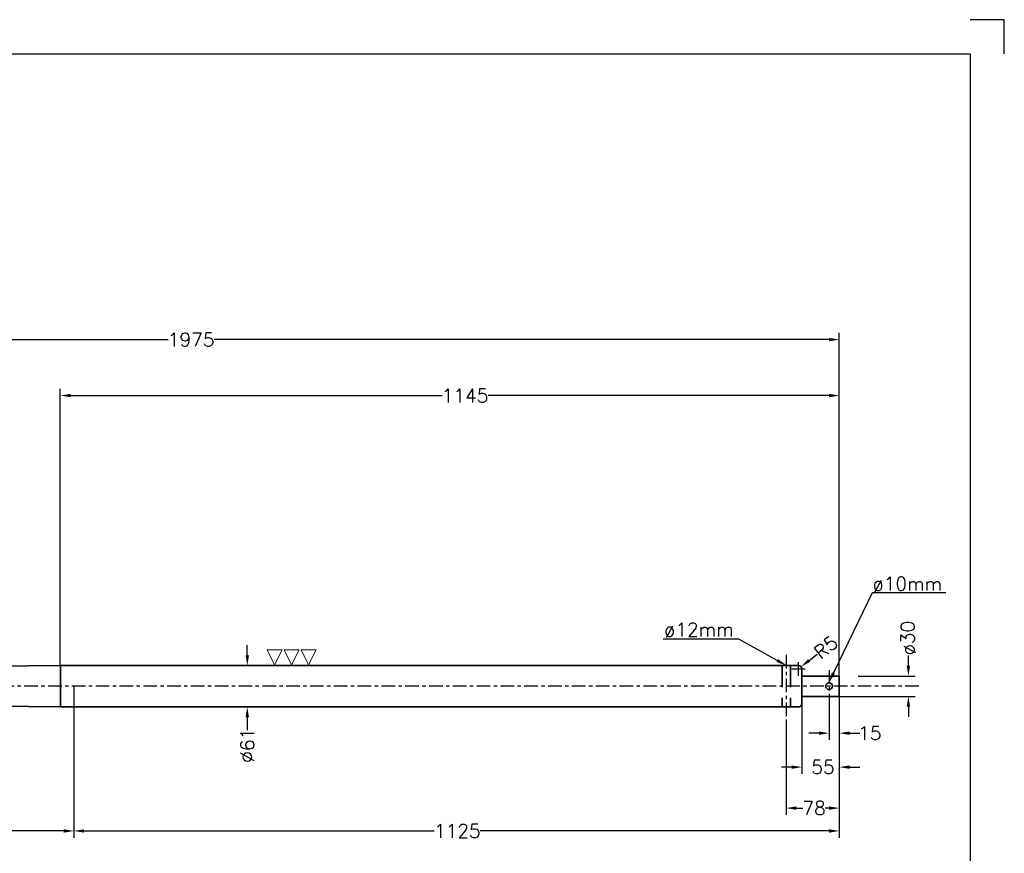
# Model space of a CAD drawing. Header units: millimetres. Extents: x -21605 to -18755, y -21786 to -19786.
# Tile 3 of 3: x -20202 to -18755, y -21011 to -19786. Entities that reach past the tile are written whole.
import ezdxf

# ---------------------------------------------------------------- set-up
doc = ezdxf.new("R2010")
doc.units = ezdxf.units.MM
doc.header["$LTSCALE"] = 5
doc.header["$PDMODE"] = 34
doc.header["$PDSIZE"] = 3
doc.linetypes.add('CENTER', pattern=[7, 4, -1, 1, -1])
doc.linetypes.add('HIDDEN', pattern=[9.525, 6.35, -3.175])
doc.layers.add('center', color=6, linetype='CENTER')
doc.layers.add('RAMME', color=7, linetype='Continuous')
doc.layers.add('DIMS', color=7, linetype='Continuous', lineweight=15)
doc.layers.add('STOCK', color=5, linetype='Continuous', lineweight=35)
doc.styles.add('ROMANS', font='romans')
doc.dimstyles.new('Text 20', dxfattribs={"dimtxt": 20, "dimasz": 15, "dimexe": 10, "dimexo": 0, "dimgap": 0, "dimtad": 0, "dimdsep": 46, "dimtxsty": 'ROMANS', "dimcen": 10, "dimazin": 2, "dimtfac": 0.65, "dimtofl": 0, "dimtmove": 0, "dimatfit": 0, "dimfxl": 0, "dimtolj": 1, "dimarcsym": 0})

# ---------------------------------------------------------------- blocks, each defined once
blk = doc.blocks.new('*D5')
at = {"layer": 'DEFPOINTS', "color": 0}
for p in [(-18997.7, -20256.1), (-18997.7, -20745.5), (-20972.7, -20765.5)]:
    blk.add_point(p, dxfattribs=at)
at = {"layer": 'DIMS', "color": 0, "lineweight": -2}
for p, q in [((-20972.7, -20765.5), (-20972.7, -20246.1)), ((-18997.7, -20745.5), (-18997.7, -20246.1)), ((-20957.7, -20256.1), (-19984.2, -20256.1)), ((-19012.7, -20256.1), (-19916.6, -20256.1))]:
    blk.add_line(p, q, dxfattribs=at)
at = {"layer": 'DIMS', "color": 0}
for points in [[(-20957.7, -20253.6), (-20957.7, -20258.6), (-20972.7, -20256.1)], [(-19012.7, -20253.6), (-19012.7, -20258.6), (-18997.7, -20256.1)]]:
    blk.add_solid(points, dxfattribs=at)
at = {"layer": 'DIMS', "color": 0, "insert": (-19950.4, -20256.1), "char_height": 20, "attachment_point": 5, "style": 'ROMANS'}
blk.add_mtext('\\A1;1975', dxfattribs=at)
blk = doc.blocks.new('*D15')
at = {"layer": 'DEFPOINTS', "color": 0}
for p in [(-19957.7, -20735), (-19957.7, -20796), (-19867.9, -20796)]:
    blk.add_point(p, dxfattribs=at)
at = {"layer": 'DIMS', "color": 0, "lineweight": -2}
for p, q in [((-19867.9, -20720), (-19867.9, -20705)), ((-19957.7, -20735), (-19857.9, -20735)), ((-19957.7, -20796), (-19857.9, -20796)), ((-19867.9, -20811), (-19867.9, -20829.9))]:
    blk.add_line(p, q, dxfattribs=at)
at = {"layer": 'DIMS', "color": 0}
for points in [[(-19870.4, -20720), (-19865.4, -20720), (-19867.9, -20735)], [(-19870.4, -20811), (-19865.4, -20811), (-19867.9, -20796)]]:
    blk.add_solid(points, dxfattribs=at)
at = {"layer": 'DIMS', "color": 0, "insert": (-19867.9, -20852.3), "char_height": 20, "attachment_point": 5, "rotation": 90, "style": 'ROMANS'}
blk.add_mtext('\\A1;%%C61', dxfattribs=at)
blk = doc.blocks.new('*D17')
at = {"layer": 'DEFPOINTS', "color": 0}
for p in [(-20122.7, -20765.5), (-18997.7, -20780.5), (-20122.7, -20978.2)]:
    blk.add_point(p, dxfattribs=at)
at = {"layer": 'DIMS', "color": 0, "lineweight": -2}
for p, q in [((-20122.7, -20765.5), (-20122.7, -20988.2)), ((-18997.7, -20780.5), (-18997.7, -20988.2)), ((-20107.7, -20978.2), (-19593, -20978.2)), ((-19012.7, -20978.2), (-19525.4, -20978.2))]:
    blk.add_line(p, q, dxfattribs=at)
at = {"layer": 'DIMS', "color": 0}
for points in [[(-20107.7, -20975.7), (-20107.7, -20980.7), (-20122.7, -20978.2)], [(-19012.7, -20975.7), (-19012.7, -20980.7), (-18997.7, -20978.2)]]:
    blk.add_solid(points, dxfattribs=at)
at = {"layer": 'DIMS', "color": 0, "insert": (-19559.2, -20978.2), "char_height": 20, "attachment_point": 5, "style": 'ROMANS'}
blk.add_mtext('\\A1;1125', dxfattribs=at)
blk = doc.blocks.new('SLETDREJ')
at = {"layer": 'DIMS'}
for p, q in [((-14, 22), (-36, 22)), ((-36, 22), (-25, 0)), ((-14, 22), (-25, 0)), ((-11, 22), (0, 0)), ((11, 22), (-11, 22)), ((11, 22), (0, 0)), ((14, 22), (25, 0)), ((36, 22), (14, 22)), ((36, 22), (25, 0))]:
    blk.add_line(p, q, dxfattribs=at)
blk = doc.blocks.new('*D24')
at = {"layer": 'DEFPOINTS', "color": 0}
for p in [(-20972.7, -20765.5), (-20122.7, -20765.5), (-20972.7, -20978.2)]:
    blk.add_point(p, dxfattribs=at)
at = {"layer": 'DIMS', "color": 0, "lineweight": -2}
for p, q in [((-20972.7, -20765.5), (-20972.7, -20988.2)), ((-20122.7, -20765.5), (-20122.7, -20988.2)), ((-20957.7, -20978.2), (-20609.8, -20978.2)), ((-20137.7, -20978.2), (-20558.4, -20978.2))]:
    blk.add_line(p, q, dxfattribs=at)
at = {"layer": 'DIMS', "color": 0}
for points in [[(-20957.7, -20975.7), (-20957.7, -20980.7), (-20972.7, -20978.2)], [(-20137.7, -20975.7), (-20137.7, -20980.7), (-20122.7, -20978.2)]]:
    blk.add_solid(points, dxfattribs=at)
at = {"layer": 'DIMS', "color": 0, "insert": (-20584.1, -20978.2), "char_height": 20, "attachment_point": 5, "style": 'ROMANS'}
blk.add_mtext('\\A1;850', dxfattribs=at)
blk = doc.blocks.new('*D39')
at = {"color": 0, "lineweight": -2}
for p, q in [((-18896.2, -20735.5), (-18896.2, -20720.5)), ((-18970.2, -20750.5), (-18886.2, -20750.5)), ((-18997.7, -20780.5), (-18886.2, -20780.5)), ((-18896.2, -20795.5), (-18896.2, -20810.5))]:
    blk.add_line(p, q, dxfattribs=at)
at = {"color": 0}
for points in [[(-18898.7, -20735.5), (-18893.7, -20735.5), (-18896.2, -20750.5)], [(-18898.7, -20795.5), (-18893.7, -20795.5), (-18896.2, -20780.5)]]:
    blk.add_solid(points, dxfattribs=at)
at = {"layer": 'DEFPOINTS', "color": 0}
for p in [(-18970.2, -20750.5), (-18896.2, -20750.5), (-18997.7, -20780.5)]:
    blk.add_point(p, dxfattribs=at)
at = {"color": 0, "insert": (-18896.2, -20694.8), "char_height": 20, "attachment_point": 5, "rotation": 90, "style": 'ROMANS'}
blk.add_mtext('\\A1;ø30', dxfattribs=at)
blk = doc.blocks.new('*D42')
at = {"layer": 'DEFPOINTS', "color": 0}
for p in [(-18997.7, -20338.3), (-20142.7, -20735), (-18997.7, -20750.5)]:
    blk.add_point(p, dxfattribs=at)
at = {"layer": 'DIMS', "color": 0, "lineweight": -2}
for p, q in [((-20142.7, -20735), (-20142.7, -20328.3)), ((-18997.7, -20750.5), (-18997.7, -20328.3)), ((-20127.7, -20338.3), (-19581.6, -20338.3)), ((-19012.7, -20338.3), (-19514, -20338.3))]:
    blk.add_line(p, q, dxfattribs=at)
at = {"layer": 'DIMS', "color": 0}
for points in [[(-20127.7, -20335.8), (-20127.7, -20340.8), (-20142.7, -20338.3)], [(-19012.7, -20335.8), (-19012.7, -20340.8), (-18997.7, -20338.3)]]:
    blk.add_solid(points, dxfattribs=at)
at = {"layer": 'DIMS', "color": 0, "insert": (-19547.8, -20338.3), "char_height": 20, "attachment_point": 5, "style": 'ROMANS'}
blk.add_mtext('\\A1;1145', dxfattribs=at)
blk = doc.blocks.new('*D43')
at = {"layer": 'DEFPOINTS', "color": 0}
for p in [(-18997.7, -20780.5), (-19052.7, -20791), (-19052.7, -20884.4)]:
    blk.add_point(p, dxfattribs=at)
at = {"layer": 'DIMS', "color": 0, "lineweight": -2}
for p, q in [((-18997.7, -20780.5), (-18997.7, -20894.4)), ((-19052.7, -20791), (-19052.7, -20894.4)), ((-19067.7, -20884.4), (-19082.7, -20884.4)), ((-18982.7, -20884.4), (-18967.7, -20884.4))]:
    blk.add_line(p, q, dxfattribs=at)
at = {"layer": 'DIMS', "color": 0}
for points in [[(-19067.7, -20881.9), (-19067.7, -20886.9), (-19052.7, -20884.4)], [(-18982.7, -20881.9), (-18982.7, -20886.9), (-18997.7, -20884.4)]]:
    blk.add_solid(points, dxfattribs=at)
at = {"layer": 'DIMS', "color": 0, "insert": (-19021.8, -20884.4), "char_height": 20, "attachment_point": 5, "style": 'ROMANS'}
blk.add_mtext('\\A1;55', dxfattribs=at)
blk = doc.blocks.new('*D45')
at = {"layer": 'DEFPOINTS', "color": 0}
for p in [(-18997.7, -20780.5), (-19075.7, -20817), (-18997.7, -20944.6)]:
    blk.add_point(p, dxfattribs=at)
at = {"layer": 'DIMS', "color": 0, "lineweight": -2}
for p, q in [((-18997.7, -20780.5), (-18997.7, -20954.6)), ((-19075.7, -20817), (-19075.7, -20954.6)), ((-19060.7, -20944.6), (-19051.1, -20944.6)), ((-19012.7, -20944.6), (-19018.7, -20944.6))]:
    blk.add_line(p, q, dxfattribs=at)
at = {"layer": 'DIMS', "color": 0}
for points in [[(-19060.7, -20942.1), (-19060.7, -20947.1), (-19075.7, -20944.6)], [(-19012.7, -20942.1), (-19012.7, -20947.1), (-18997.7, -20944.6)]]:
    blk.add_solid(points, dxfattribs=at)
at = {"layer": 'DIMS', "color": 0, "insert": (-19034.9, -20944.6), "char_height": 20, "attachment_point": 5, "style": 'ROMANS'}
blk.add_mtext('\\A1;78', dxfattribs=at)
blk = doc.blocks.new('*D47')
at = {"layer": 'DEFPOINTS', "color": 0}
for p in [(-19012.7, -20780.5), (-18997.7, -20780.5), (-18997.7, -20834.5)]:
    blk.add_point(p, dxfattribs=at)
at = {"layer": 'DIMS', "color": 0, "lineweight": -2}
for p, q in [((-19012.7, -20780.5), (-19012.7, -20844.5)), ((-18997.7, -20780.5), (-18997.7, -20844.5)), ((-19027.7, -20834.5), (-19042.7, -20834.5)), ((-18982.7, -20834.5), (-18967.7, -20834.5))]:
    blk.add_line(p, q, dxfattribs=at)
at = {"layer": 'DIMS', "color": 0}
for points in [[(-19027.7, -20832), (-19027.7, -20837), (-19012.7, -20834.5)], [(-18982.7, -20832), (-18982.7, -20837), (-18997.7, -20834.5)]]:
    blk.add_solid(points, dxfattribs=at)
at = {"layer": 'DIMS', "color": 0, "insert": (-18952.9, -20834.5), "char_height": 20, "attachment_point": 5, "style": 'ROMANS'}
blk.add_mtext('\\A1;15', dxfattribs=at)
blk = doc.blocks.new('*D51')
at = {"layer": 'DEFPOINTS', "color": 0}
for p in [(-19053.8, -20736.9), (-19057.7, -20740)]:
    blk.add_point(p, dxfattribs=at)
at = {"layer": 'DIMS', "color": 0, "lineweight": -2}
for p, q in [((-19042, -20727.6), (-19030.2, -20718.3)), ((-19057.7, -20750), (-19057.7, -20730)), ((-19067.7, -20740), (-19047.7, -20740))]:
    blk.add_line(p, q, dxfattribs=at)
at = {"layer": 'DIMS', "color": 0}
blk.add_solid([(-19043.6, -20725.7), (-19040.5, -20729.6), (-19053.8, -20736.9)], dxfattribs=at)
at = {"layer": 'DIMS', "color": 0, "insert": (-19017.5, -20708.3), "char_height": 20, "attachment_point": 5, "rotation": 38.3373, "style": 'ROMANS'}
blk.add_mtext('\\A1;R5', dxfattribs=at)

msp = doc.modelspace()

# ---------------------------------------------------------------- linework, layer by layer
at = {"layer": 'center'}
for p, q in [((-19075.69, -20719.475), (-19075.69, -20816.972)), ((-19012.69, -20741.655), (-19012.69, -20786.781)), ((-18880.688, -20765.524), (-21022.69, -20765.524))]:
    msp.add_line(p, q, dxfattribs=at)
at = {"layer": 'RAMME'}
for p, q in [((-18755.194, -19785.899), (-18805.194, -19785.899)), ((-18755.194, -19835.899), (-18755.194, -19785.899)), ((-21555.194, -19835.899), (-18805.194, -19835.899)), ((-18805.194, -19835.899), (-18805.194, -21735.899)), ((-18805.194, -19835.899), (-18805.194, -19835.899))]:
    msp.add_line(p, q, dxfattribs=at)
at = {"layer": 'STOCK'}
for p, q in [((-20972.69, -20745.524), (-20142.69, -20735.024)), ((-20142.69, -20765.524), (-20142.69, -20735.024)), ((-20142.69, -20735.024), (-19057.69, -20735.024)), ((-19052.69, -20739.56), (-19052.69, -20750.524)), ((-18997.69, -20750.524), (-19052.69, -20750.524)), ((-19052.69, -20750.524), (-19052.69, -20791.024)), ((-18997.69, -20750.524), (-18997.69, -20780.524)), ((-20142.69, -20765.524), (-20142.69, -20796.024)), ((-19052.69, -20760.024), (-19052.69, -20796.024)), ((-18997.69, -20780.524), (-19052.69, -20780.524)), ((-19052.69, -20780.524), (-19052.69, -20796.024)), ((-20972.69, -20785.524), (-20142.69, -20796.024)), ((-20142.69, -20796.024), (-19057.69, -20796.024))]:
    msp.add_line(p, q, dxfattribs=at)
at = {"layer": 'STOCK', "linetype": 'HIDDEN'}
for p, q in [((-19081.69, -20735.024), (-19081.69, -20796.024)), ((-19069.69, -20735.024), (-19069.69, -20796.024))]:
    msp.add_line(p, q, dxfattribs=at)
at = {"layer": 'STOCK'}
msp.add_circle((-19012.69, -20765.524), 5, dxfattribs=at)
for centre, start, end in [((-19057.69, -20740.024), 0, 90), ((-19057.69, -20791.024), 270, 0)]:
    msp.add_arc(centre, 5, start, end, dxfattribs=at)

# ---------------------------------------------------------------- block references
at = {"layer": 'DIMS'}
msp.add_blockref('SLETDREJ', (-19802.783, -20734.024), dxfattribs=at)

# ---------------------------------------------------------------- texts
at = {"layer": 'DIMS', "char_height": 20, "attachment_point": 1, "style": 'ROMANS'}
for s, insert in [('ø10mm', (-18948.738, -20604.754)), ('ø12mm', (-19255.066, -20672.221))]:
    msp.add_mtext(s, dxfattribs=dict(at, insert=insert))

# ---------------------------------------------------------------- dimensions: what is measured, and where the dimension line sits
dim = msp.add_linear_dim(base=(-18896.155, -20750.524), p1=(-18997.69, -20780.524), p2=(-18970.194, -20750.524), angle=90, text='ø30', dimstyle='Text 20')
dim.commit()
dim.dimension.update_dxf_attribs({"geometry": '*D39', "text_midpoint": (-18896.155, -20694.81), "dimtype": 160})
at = {"layer": 'DIMS'}
for base, p1, p2, picture, middle in [((-18997.69, -20256.092), (-20972.69, -20765.524), (-18997.69, -20745.524), '*D5', (-19950.432, -20256.092)), ((-18997.69, -20338.333), (-20142.69, -20735.024), (-18997.69, -20750.524), '*D42', (-19547.831, -20338.333)), ((-20972.69, -20978.203), (-20122.69, -20765.524), (-20972.69, -20765.524), '*D24', (-20584.089, -20978.203)), ((-20122.69, -20978.203), (-18997.69, -20780.524), (-20122.69, -20765.524), '*D17', (-19559.181, -20978.203)), ((-19052.69, -20884.364), (-18997.69, -20780.524), (-19052.69, -20791.024), '*D43', (-19021.818, -20884.364)), ((-18997.69, -20944.588), (-19075.69, -20816.972), (-18997.69, -20780.524), '*D45', (-19034.9, -20944.588)), ((-18997.69, -20834.547), (-19012.69, -20780.524), (-18997.69, -20780.524), '*D47', (-18952.928, -20834.547))]:
    dim = msp.add_linear_dim(base=base, p1=p1, p2=p2, dimstyle='Text 20', dxfattribs=at)
    dim.commit()
    dim.dimension.update_dxf_attribs({"geometry": picture, "text_midpoint": middle, "dimtype": 160})
dim = msp.add_radius_dim(center=(-19057.69, -20740.024), mpoint=(-19053.768, -20736.923), dimstyle='Text 20', dxfattribs=at)
dim.commit()
dim.dimension.update_dxf_attribs({"geometry": '*D51', "text_midpoint": (-19017.538, -20708.271), "dimtype": 164})
dim = msp.add_linear_dim(base=(-19867.892, -20796.024), p1=(-19957.69, -20735.024), p2=(-19957.69, -20796.024), angle=90, text='%%C<>', dimstyle='Text 20', dxfattribs=at)
dim.commit()
dim.dimension.update_dxf_attribs({"geometry": '*D15', "text_midpoint": (-19867.892, -20852.262), "dimtype": 160})

# ---------------------------------------------------------------- leaders
for points in [[(-19012.8, -20759.663), (-18948.986, -20627.655), (-18840.944, -20627.655)], [(-19075.69, -20735.024), (-19145.421, -20696.105), (-19256.678, -20696.105)]]:
    msp.add_leader(points, dimstyle='Text 20', override={"dimgap": 0, "dimtad": 0}, dxfattribs=at)

doc.saveas('drawing.dxf')
